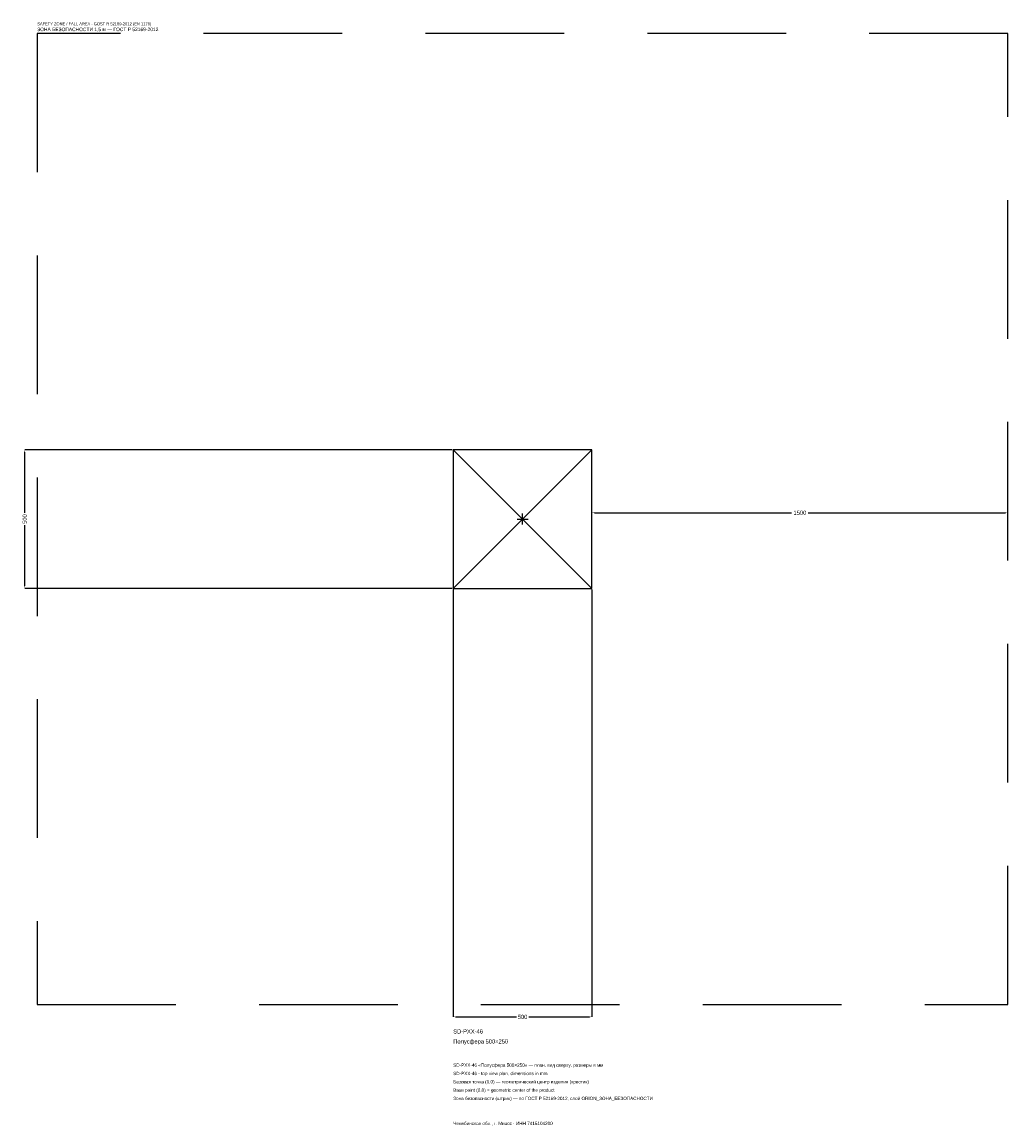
# Model space of a CAD drawing. Header units: metres. Extents: x -1805 to 1750, y -2188 to 1792.
import ezdxf

# ---------------------------------------------------------------- set-up
doc = ezdxf.new("R2010")
doc.units = ezdxf.units.M
doc.linetypes.add('DASHED', pattern=[800, 500, -300])
for name, color, linetype in [('ЗСК_ДАННЫЕ', 3, 'Continuous'), ('ЗСК_ЗОНА_БЕЗОПАСНОСТИ', 1, 'Continuous'), ('ЗСК_КОНТУР', 7, 'Continuous'), ('ЗСК_РАЗМЕРЫ', 8, 'Continuous')]:
    doc.layers.add(name, color=color, linetype=linetype)
doc.dimstyles.new('ORION', dxfattribs={"dimtxt": 15, "dimasz": 9, "dimexe": 1.25, "dimexo": 4.5, "dimtad": 1, "dimdec": 0, "dimcen": 2.5, "dimazin": 3, "dimtfac": 1, "dimtmove": 0, "dimatfit": 3})

# ---------------------------------------------------------------- blocks, each defined once
blk = doc.blocks.new('_CLOSEDFILLED')
at = {"color": 0, "linetype": 'BYBLOCK'}
blk.add_solid([(-1, 0.16), (0, 0), (-1, -0.16)], dxfattribs=at)
blk = doc.blocks.new('*D1')
for p, q in [((-250, -254.5), (-250, -1795)), ((250, -254.5), (250, -1795)), ((-241, -1795), (-22.5, -1795)), ((22.5, -1795), (241, -1795))]:
    blk.add_line(p, q)
at = {"layer": 'Defpoints'}
for p in [(-250, -250), (250, -250), (-250, -1795)]:
    blk.add_point(p, dxfattribs=at)
at = {"layer": 'ЗСК_РАЗМЕРЫ', "xscale": 9, "yscale": 9, "rotation": 180}
blk.add_blockref('_CLOSEDFILLED', (-250, -1795), dxfattribs=at)
at = {"layer": 'ЗСК_РАЗМЕРЫ', "xscale": 9, "yscale": 9}
blk.add_blockref('_CLOSEDFILLED', (250, -1795), dxfattribs=at)
at = {"layer": 'ЗСК_РАЗМЕРЫ', "insert": (0, -1795), "char_height": 15, "attachment_point": 5}
blk.add_mtext('500', dxfattribs=at)
blk = doc.blocks.new('*D2')
for p, q in [((-254.5, 250), (-1795, 250)), ((-1795, 22.5), (-1795, 241)), ((-1795, -241), (-1795, -22.5)), ((-254.5, -250), (-1795, -250))]:
    blk.add_line(p, q)
at = {"layer": 'Defpoints'}
for p in [(-250, 250), (-1795, -250), (-250, -250)]:
    blk.add_point(p, dxfattribs=at)
at = {"layer": 'ЗСК_РАЗМЕРЫ', "xscale": 9, "yscale": 9}
for p, rotation in [((-1795, 250), 90), ((-1795, -250), 270)]:
    blk.add_blockref('_CLOSEDFILLED', p, dxfattribs=dict(at, rotation=rotation))
at = {"layer": 'ЗСК_РАЗМЕРЫ', "insert": (-1795, 0), "char_height": 15, "attachment_point": 5, "rotation": 90}
blk.add_mtext('500', dxfattribs=at)
blk = doc.blocks.new('*D3')
for p, q in [((250, 4.5), (250, 22.5)), ((259, 22.5), (970, 22.5)), ((1030, 22.5), (1741, 22.5)), ((1750, 4.5), (1750, 22.5))]:
    blk.add_line(p, q)
at = {"layer": 'Defpoints'}
for p in [(250, 22.5), (250, 0), (1750, 0)]:
    blk.add_point(p, dxfattribs=at)
at = {"layer": 'ЗСК_РАЗМЕРЫ', "xscale": 9, "yscale": 9, "rotation": 180}
blk.add_blockref('_CLOSEDFILLED', (250, 22.5), dxfattribs=at)
at = {"layer": 'ЗСК_РАЗМЕРЫ', "xscale": 9, "yscale": 9}
blk.add_blockref('_CLOSEDFILLED', (1750, 22.5), dxfattribs=at)
at = {"layer": 'ЗСК_РАЗМЕРЫ', "insert": (1000, 22.5), "char_height": 15, "attachment_point": 5}
blk.add_mtext('1500', dxfattribs=at)
blk = doc.blocks.new('ОРИОН SD-PXX-46 Полусфера 500×250')
at = {"layer": 'ЗСК_ЗОНА_БЕЗОПАСНОСТИ', "linetype": 'DASHED'}
blk.add_lwpolyline([(-1750, -1750), (1750, -1750), (1750, 1750), (-1750, 1750)], close=True, dxfattribs=at)
at = {"layer": 'ЗСК_КОНТУР'}
for p, q in [((-250, -250), (250, 250)), ((-250, 250), (250, -250))]:
    blk.add_line(p, q, dxfattribs=at)
blk.add_lwpolyline([(-250, -250), (250, -250), (250, 250), (-250, 250)], close=True, dxfattribs=at)
at = {"layer": 'ЗСК_РАЗМЕРЫ'}
for p, q in [((-20, 0), (20, 0)), ((0, -20), (0, 20))]:
    blk.add_line(p, q, dxfattribs=at)
at = {"layer": 'ЗСК_ДАННЫЕ'}
for tag, p in [('АРТИКУЛ', (-250, -1855)), ('НАИМЕНОВАНИЕ', (-250, -1891))]:
    blk.add_attdef(tag, p, '', height=15, dxfattribs=at)
at = {"layer": 'ЗСК_ДАННЫЕ', "flags": 1}
for tag, p in [('ТЕЛЕФОН', (-250, -1963)), ('ПРОИЗВОДИТЕЛЬ', (-250, -1927)), ('САЙТ', (-250, -2035)), ('АДРЕС', (-250, -2071)), ('РЕКВИЗИТЫ', (-250, -2107)), ('ГАБАРИТЫ', (-250, -2143)), ('ЗОНА_БЕЗОПАСНОСТИ', (-250, -2179))]:
    blk.add_attdef(tag, p, '', height=15, dxfattribs=at)
at = {"layer": 'ЗСК_ЗОНА_БЕЗОПАСНОСТИ', "color": 1}
for s, height, p in [('SAFETY ZONE / FALL AREA - GOST R 52169-2012 (EN 1176)', 10.5, (-1750, 1780)), ('ЗОНА БЕЗОПАСНОСТИ 1,5 м — ГОСТ Р 52169-2012', 12.75, (-1750, 1759))]:
    blk.add_text(s, height=height, dxfattribs=at).set_placement(p)
at = {"layer": 'ЗСК_РАЗМЕРЫ'}
dim = blk.add_linear_dim(base=(-1795, -250), p1=(-250, -250), p2=(-250, 250), angle=90, dimstyle='ORION', dxfattribs=at)
dim.commit()
dim.dimension.update_dxf_attribs({"geometry": '*D2', "text_midpoint": (-1795, 0)})
for base, p1, p2, picture, middle in [((250, 22.5), (250, 0), (1750, 0), '*D3', (1000, 22.5)), ((-250, -1795), (-250, -250), (250, -250), '*D1', (0, -1795))]:
    dim = blk.add_linear_dim(base=base, p1=p1, p2=p2, dimstyle='ORION', dxfattribs=at)
    dim.commit()
    dim.dimension.update_dxf_attribs({"geometry": picture, "text_midpoint": middle})

msp = doc.modelspace()

# ---------------------------------------------------------------- block references
msp.add_blockref('ОРИОН SD-PXX-46 Полусфера 500×250', (0, 0)).add_auto_attribs({'АРТИКУЛ': 'SD-PXX-46', 'НАИМЕНОВАНИЕ': 'Полусфера 500×250'})

# ---------------------------------------------------------------- texts
at = {"layer": 'ЗСК_ДАННЫЕ', "color": 3}
for s, p in [('SD-PXX-46 «Полусфера 500×250» — план, вид сверху, размеры в мм', (-250, -1975)), ('SD-PXX-46 - top view plan, dimensions in mm', (-250, -2005)), ('Челябинская обл., г. Миасс · ИНН 7415104200', (-250, -2185))]:
    msp.add_text(s, height=12, dxfattribs=at).set_placement(p)
at = {"layer": 'ЗСК_ДАННЫЕ', "color": 7}
for s, p in [('Базовая точка (0,0) — геометрический центр изделия (крестик)', (-250, -2035)), ('Base point (0,0) = geometric center of the product', (-250, -2065))]:
    msp.add_text(s, height=12, dxfattribs=at).set_placement(p)
at = {"layer": 'ЗСК_ДАННЫЕ', "color": 1}
msp.add_text('Зона безопасности (штрих) — по ГОСТ Р 52169-2012, слой ORION_ЗОНА_БЕЗОПАСНОСТИ', height=12, dxfattribs=at).set_placement((-250, -2095))

doc.saveas('drawing.dxf')
